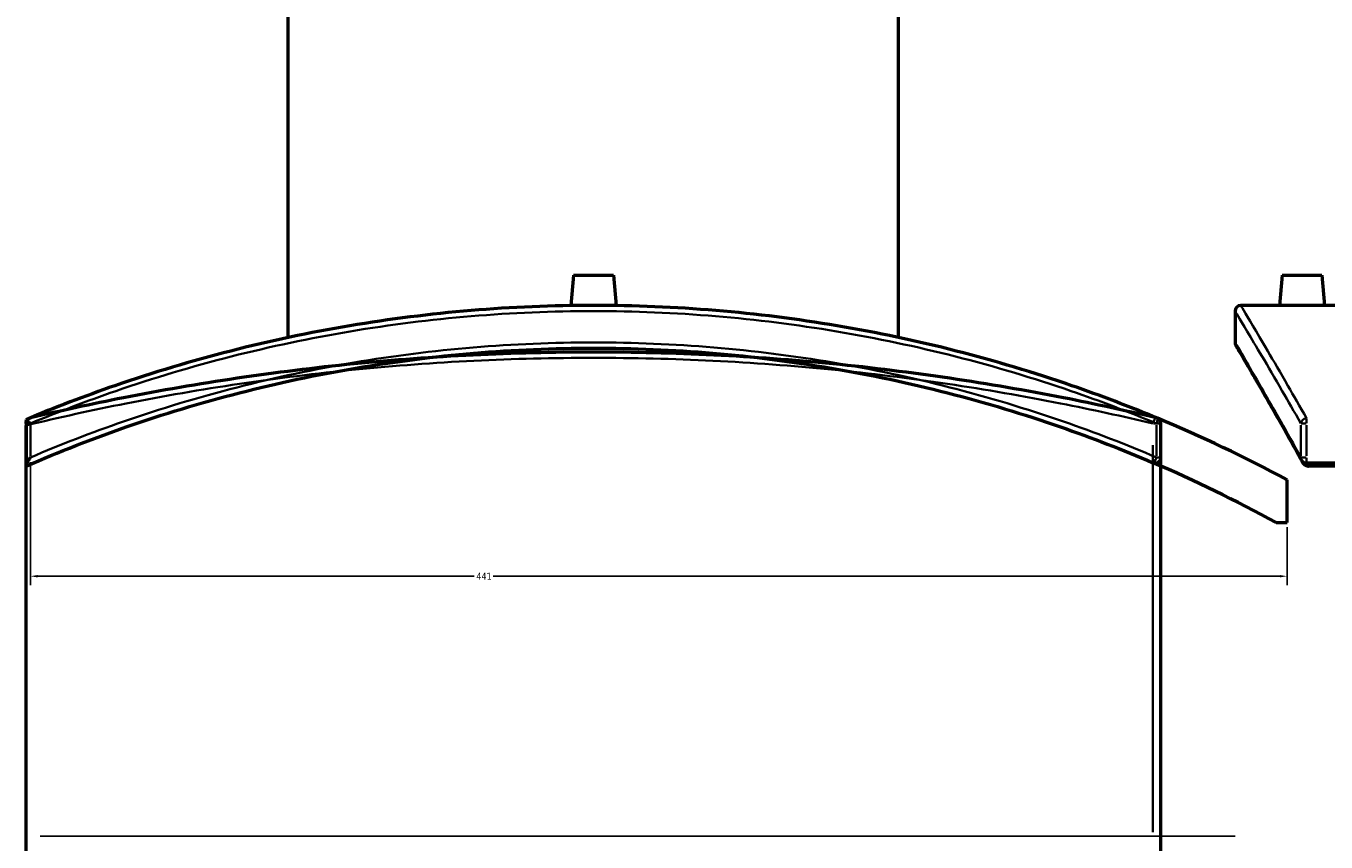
# Model space of a CAD drawing. Header units: millimetres. Extents: x -604 to 1143, y -304 to 894.
# Tile 5 of 10: x 244 to 700, y 22 to 309. Entities that reach past the tile are written whole.
import ezdxf

# ---------------------------------------------------------------- set-up
doc = ezdxf.new("R2010")
doc.units = ezdxf.units.MM
for name, color, linetype, lineweight in [('Dimension (ANSI)', 7, 'Continuous', 25), ('Sketch Geometry (ANSI)', 7, 'Continuous', 25), ('Visible (ANSI)', 7, 'Continuous', 50), ('Visible Narrow (ANSI)', 7, 'Continuous', 35)]:
    doc.layers.add(name, color=color, linetype=linetype, lineweight=lineweight)
doc.styles.add('Note Text (ANSI)', font='tahoma.ttf')
doc.dimstyles.new('Default - mm (ANSI)', dxfattribs={"dimtxt": 2.4, "dimasz": 2.5, "dimexe": 3.175, "dimexo": 1.6002, "dimgap": 0.8, "dimtad": 0, "dimtoh": 1, "dimdec": 0, "dimrnd": 1e-08, "dimzin": 4, "dimdsep": 46, "dimtxsty": 'Note Text (ANSI)', "dimcen": 0.09, "dimdle": 10, "dimclrd": 256, "dimclre": 256, "dimclrt": 5, "dimadec": 1, "dimazin": 1, "dimtfac": 1.27, "dimtofl": 0, "dimtmove": 0, "dimatfit": 3, "dimfxl": 1, "dimtolj": 1, "dimtzin": 4, "dimlwd": -1, "dimlwe": -1, "dimarcsym": 0})

# ---------------------------------------------------------------- blocks, each defined once
blk = doc.blocks.new('*D6')
at = {"layer": 'Defpoints', "color": 0, "transparency": 16777216}
for p in [(245.16, 157.51), (686.62, 134.65), (686.62, 115.78)]:
    blk.add_point(p, dxfattribs=at)
at = {"layer": 'Dimension (ANSI)', "transparency": 16777216}
for p, q in [((245.16, 155.91), (245.16, 112.6)), ((686.62, 133.05), (686.62, 112.6)), ((247.66, 115.78), (401.02, 115.78)), ((684.12, 115.78), (407.7, 115.78))]:
    blk.add_line(p, q, dxfattribs=at)
for points in [[(247.66, 116.19), (247.66, 115.36), (245.16, 115.78)], [(684.12, 116.19), (684.12, 115.36), (686.62, 115.78)]]:
    blk.add_solid(points, dxfattribs=at)
at = {"layer": 'Dimension (ANSI)', "color": 5, "transparency": 16777216, "insert": (401.82, 116.98), "char_height": 2.4, "attachment_point": 1, "style": 'Note Text (ANSI)'}
blk.add_mtext('\\A1;441', dxfattribs=at)

msp = doc.modelspace()

# ---------------------------------------------------------------- linework, layer by layer
at = {"layer": 'Sketch Geometry (ANSI)'}
msp.add_line((248.62, 24.42), (668.41, 24.42), dxfattribs=at)
at = {"layer": 'Visible (ANSI)'}
for p, q in [((335.77, 199.65), (335.77, 382.93)), ((550.17, 199.65), (550.17, 382.93)), ((435.97, 221.53), (435.04, 210.87)), ((435.97, 221.53), (449.97, 221.53)), ((449.97, 221.53), (450.9, 210.87)), ((684.88, 221.53), (683.95, 210.93)), ((684.88, 221.53), (698.88, 221.53)), ((698.88, 221.53), (699.8, 210.93)), ((683.95, 210.93), (670.38, 210.93)), ((796.18, 210.93), (699.8, 210.93)), ((668.38, 208.93), (668.38, 197.93)), ((243.62, 170.78), (243.62, 170.76)), ((243.62, 170.76), (243.62, 154.59)), ((243.62, 169.44), (243.62, 168.77)), ((642.32, 157.51), (642.32, 169.45)), ((642.32, 18.27), (642.32, 169.44)), ((243.62, -249.73), (243.62, 168.77)), ((844.63, 155.51), (693.46, 155.51)), ((243.62, 154.59), (243.62, 154.47)), ((844.63, 154.47), (694.12, 154.47)), ((686.62, 134.65), (686.62, 149.65)), ((682.82, 134.65), (686.62, 134.65))]:
    msp.add_line(p, q, dxfattribs=at)
for centre, radius, start, end in [((670.38, 208.93), 2, 90, 180), ((670.38, 197.93), 2, 180, 210.4102), ((640.32, 169.44), 2, 0, 76.6593), ((442.97, -304.07), 515, 61.7638, 67.375), ((640.32, 169.45), 2, 0, 67.375), ((640.32, 157.51), 2, 246.8508, 0), ((442.97, -304.07), 500, 61.3345, 66.8508), ((693.46, 157.51), 2, 209.0147, 270)]:
    msp.add_arc(centre, radius, start, end, dxfattribs=at)
for points, knots in [([(641.09, 171.3), (631.23, 175.4), (621.22, 179.22), (584.39, 191.93), (556.76, 199.01), (500.39, 208.52), (471.68, 210.93), (442.97, 210.93), (414.26, 210.93), (385.54, 208.51), (329.18, 199.01), (301.54, 191.93), (264.3, 179.07), (253.87, 175.09), (243.62, 170.78)], [-42.139601, -42.139601, -42.139601, -42.139601, -38.873286, -38.873286, -30.292806, -30.292806, -21.712321, -21.712321, -21.712321, -13.131836, -13.131836, -4.551356, -4.551356, -1.148852, -1.148852, -1.148852, -1.148852]), ([(691.88, 210.87), (690.88, 210.87), (689.82, 210.87), (687.86, 210.88), (686.97, 210.89), (685.57, 210.91), (684.96, 210.91), (684.15, 210.93), (683.95, 210.93), (683.95, 210.93)], [0, 0, 0, 0, 0.298743, 0.298743, 0.597485, 0.597485, 0.896182, 0.896182, 1.194878, 1.194878, 1.194878, 1.194878]), ([(699.8, 210.93), (699.8, 210.93), (699.61, 210.93), (698.8, 210.91), (698.19, 210.91), (696.78, 210.89), (695.89, 210.88), (693.93, 210.87), (692.87, 210.87), (691.88, 210.87)], [3.584635, 3.584635, 3.584635, 3.584635, 3.883332, 3.883332, 4.182029, 4.182029, 4.480771, 4.480771, 4.779514, 4.779514, 4.779514, 4.779514]), ([(691.71, 156.54), (690.26, 159.16), (688.86, 161.66), (686.19, 166.41), (684.92, 168.67), (682.5, 172.94), (681.36, 174.95), (679.21, 178.72), (678.2, 180.47), (676.33, 183.73), (675.46, 185.23), (673.88, 187.96), (673.16, 189.19), (671.88, 191.39), (671.32, 192.35), (670.36, 194.01), (669.95, 194.7), (669.3, 195.81), (669.06, 196.22), (668.73, 196.78), (668.65, 196.92), (668.65, 196.92)], [5.250923, 5.250923, 5.250923, 5.250923, 7.296112, 7.296112, 9.341302, 9.341302, 11.386491, 11.386491, 13.43168, 13.43168, 15.47687, 15.47687, 17.522059, 17.522059, 19.567248, 19.567248, 21.612437, 21.612437, 23.657627, 23.657627, 25.702816, 25.702816, 25.702816, 25.702816]), ([(243.62, 154.47), (255.15, 159.48), (266.9, 164.08), (304.89, 177.28), (331.87, 184.23), (386.9, 193.56), (414.94, 195.93), (442.97, 195.93), (471, 195.93), (499.03, 193.56), (554.06, 184.23), (581.04, 177.28), (618.07, 164.41), (628.9, 160.22), (639.53, 155.67)], [-46.466745, -46.466745, -46.466745, -46.466745, -42.589914, -42.589914, -34.146368, -34.146368, -25.702816, -25.702816, -25.702816, -17.259265, -17.259265, -8.815718, -8.815718, -5.250923, -5.250923, -5.250923, -5.250923]), ([(640.78, 171.39), (630.08, 173.92), (619.18, 176.29), (581.92, 183.61), (554.77, 187.65), (499.39, 193.11), (471.18, 194.52), (442.97, 194.52), (414.76, 194.52), (386.55, 193.11), (331.17, 187.65), (304.02, 183.61), (266.75, 176.29), (255.86, 173.92), (245.16, 171.39)], [5.250923, 5.250923, 5.250923, 5.250923, 8.815718, 8.815718, 17.259265, 17.259265, 25.702816, 25.702816, 25.702816, 34.146368, 34.146368, 42.589914, 42.589914, 46.154836, 46.154836, 46.154836, 46.154836]), ([(243.62, 169.44), (243.62, 169.61), (243.64, 169.77), (243.73, 170.14), (243.82, 170.34), (244.07, 170.74), (244.26, 170.92), (244.67, 171.22), (244.91, 171.33), (245.15, 171.38), (245.16, 171.39), (245.16, 171.39)], [-0.4008261, -0.4008261, -0.4008261, -0.4008261, -0.3452989, -0.3452989, -0.2596651, -0.2596651, -0.1363611, -0.1363611, 0, 0, 0.0011397, 0.0011397, 0.0011397, 0.0011397]), ([(245.16, 169.45), (245.16, 169.45), (245.15, 169.45), (244.95, 169.6), (244.75, 169.74), (244.39, 170.01), (244.22, 170.14), (243.93, 170.38), (243.81, 170.5), (243.66, 170.66), (243.62, 170.72), (243.62, 170.76)], [-0.299796, -0.299796, -0.299796, -0.299796, -0.2990369, -0.2990369, -0.2228923, -0.2228923, -0.148968, -0.148968, -0.0687691, -0.0687691, 0, 0, 0, 0]), ([(243.62, 154.59), (243.62, 154.65), (243.64, 154.73), (243.73, 155), (243.82, 155.2), (244.07, 155.7), (244.26, 156.04), (244.67, 156.74), (244.91, 157.12), (245.15, 157.5), (245.16, 157.51), (245.16, 157.51)], [-0.4008261, -0.4008261, -0.4008261, -0.4008261, -0.3452989, -0.3452989, -0.2596651, -0.2596651, -0.1363611, -0.1363611, 0, 0, 0.0011397, 0.0011397, 0.0011397, 0.0011397]), ([(693.46, 154.59), (693.28, 154.65), (693.12, 154.73), (692.75, 155), (692.56, 155.2), (692.26, 155.57), (692.15, 155.75), (692.04, 155.93)], [-0.4008261, -0.4008261, -0.4008261, -0.4008261, -0.3452989, -0.3452989, -0.2596651, -0.2596651, -0.190704, -0.190704, -0.190704, -0.190704]), ([(693.46, 154.59), (693.54, 154.56), (693.63, 154.53), (693.85, 154.48), (693.99, 154.47), (694.12, 154.47)], [0.29413846, 0.29413846, 0.29413846, 0.29413846, 0.32102694, 0.32102694, 0.36242683, 0.36242683, 0.36242683, 0.36242683])]:
    msp.add_open_spline(points, degree=3, knots=knots, dxfattribs=at)
msp.add_open_spline([(691.71, 156.54), (691.82, 156.34), (691.93, 156.14), (692.04, 155.93)], degree=3, dxfattribs=at)
at = {"layer": 'Visible Narrow (ANSI)'}
for p, q in [((639.72, 169.44), (642.31, 169.44)), ((642.31, 169.45), (640.91, 169.45)), ((693.32, 169.45), (691.55, 169.45)), ((693.46, 171.25), (693.46, 169.57)), ((245.16, 158.11), (245.16, 168.85)), ((640.78, 168.85), (640.78, 158.11)), ((691.51, 168.85), (691.51, 158.11)), ((693.46, 158.11), (693.46, 168.85)), ((639.53, 161.88), (639.53, 25.83)), ((640.91, 157.51), (642.31, 157.51)), ((691.55, 157.51), (693.32, 157.51)), ((693.46, 155.52), (693.46, 157.35))]:
    msp.add_line(p, q, dxfattribs=at)
for centre, major_axis, ratio, start_param, end_param in [((640.32, 169.44), (0.46, 1.95), 0.384103, 0.083082, 1.57855), ((640.32, 169.45), (0.77, 1.85), 0.213827, 4.875367, 6.20909), ((693.46, 169.45), (-1.74, -0.99), 0.901694, 4.312447, 5.64617), ((640.32, 157.51), (-0.79, -1.84), 0.21304, 0.083082, 1.57855), ((693.46, 157.51), (-1.75, -0.97), 0.898376, 5.757736, 6.25553)]:
    msp.add_ellipse(centre, major_axis=major_axis, ratio=ratio, start_param=start_param, end_param=end_param, dxfattribs=at)
for points, knots in [([(693.46, 171.3), (691.13, 175.4), (688.95, 179.22), (681.62, 191.93), (677.45, 199.01), (671.83, 208.52), (670.38, 210.93), (670.38, 210.93)], [-42.139601, -42.139601, -42.139601, -42.139601, -38.873286, -38.873286, -30.292806, -30.292806, -21.712321, -21.712321, -21.712321, -21.712321]), ([(245.16, 169.45), (255, 173.54), (265, 177.34), (301.76, 190.01), (329.36, 197.06), (385.63, 206.52), (414.3, 208.93), (442.97, 208.93), (471.64, 208.93), (500.3, 206.52), (556.58, 197.06), (584.17, 190.01), (620.94, 177.34), (630.94, 173.54), (640.78, 169.45)], [1.284902, 1.284902, 1.284902, 1.284902, 4.551356, 4.551356, 13.131836, 13.131836, 21.712321, 21.712321, 21.712321, 30.292806, 30.292806, 38.873286, 38.873286, 42.139601, 42.139601, 42.139601, 42.139601]), ([(668.38, 208.93), (668.38, 208.93), (669.83, 206.52), (675.47, 197.06), (679.65, 190.01), (686.99, 177.34), (689.18, 173.54), (691.51, 169.45)], [21.712321, 21.712321, 21.712321, 21.712321, 30.292806, 30.292806, 38.873286, 38.873286, 42.139601, 42.139601, 42.139601, 42.139601]), ([(640.78, 157.51), (630.08, 162.07), (619.18, 166.28), (581.92, 179.2), (554.77, 186.18), (499.39, 195.55), (471.18, 197.93), (442.97, 197.93), (414.76, 197.93), (386.55, 195.55), (331.17, 186.18), (304.02, 179.2), (266.75, 166.28), (255.86, 162.07), (245.16, 157.51)], [5.250923, 5.250923, 5.250923, 5.250923, 8.815718, 8.815718, 17.259265, 17.259265, 25.702816, 25.702816, 25.702816, 34.146368, 34.146368, 42.589914, 42.589914, 46.154836, 46.154836, 46.154836, 46.154836]), ([(691.51, 157.51), (688.97, 162.07), (686.61, 166.28), (679.29, 179.2), (675.24, 186.18), (669.78, 195.55), (668.38, 197.93), (668.38, 197.93)], [5.250923, 5.250923, 5.250923, 5.250923, 8.815718, 8.815718, 17.259265, 17.259265, 25.702816, 25.702816, 25.702816, 25.702816]), ([(243.62, 168.77), (255.15, 171.56), (266.9, 174.14), (304.89, 181.63), (331.87, 185.67), (386.9, 191.12), (414.94, 192.52), (442.97, 192.52), (471, 192.52), (499.03, 191.12), (554.06, 185.67), (581.04, 181.63), (618.07, 174.33), (628.9, 171.97), (639.53, 169.44)], [-46.466745, -46.466745, -46.466745, -46.466745, -42.589914, -42.589914, -34.146368, -34.146368, -25.702816, -25.702816, -25.702816, -17.259265, -17.259265, -8.815718, -8.815718, -5.250923, -5.250923, -5.250923, -5.250923])]:
    msp.add_open_spline(points, degree=3, knots=knots, dxfattribs=at)
msp.add_open_spline([(694.12, 154.47), (693.93, 154.82), (693.74, 155.17), (693.55, 155.51)], degree=3, dxfattribs=at)

# ---------------------------------------------------------------- dimensions: what is measured, and where the dimension line sits
at = {"layer": 'Dimension (ANSI)'}
dim = msp.add_linear_dim(base=(686.62, 115.78), p1=(245.16, 157.51), p2=(686.62, 134.65), angle=180, dimstyle='Default - mm (ANSI)', override={"dimgap": 0.8, "dimtoh": 0, "dimdec": 0, "dimtol": 0, "dimlim": 0, "dimtp": 0, "dimtm": 0, "dimtdec": 2, "dimatfit": 1}, dxfattribs=at)
dim.commit()
dim.dimension.update_dxf_attribs({"geometry": '*D6', "text_midpoint": (404.36, 115.78), "dimtype": 160})

doc.saveas('drawing.dxf')
